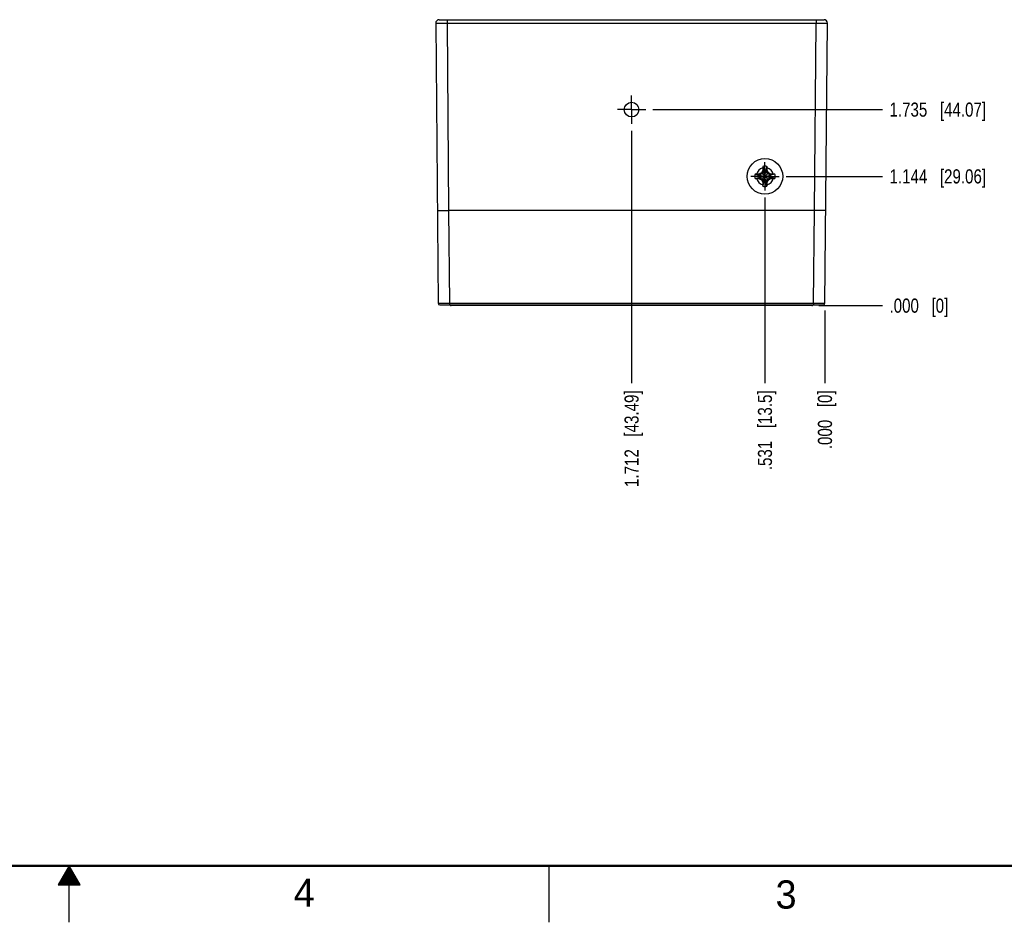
# Model space of a CAD drawing. Header units: inches. Extents: x 0 to 34, y 0 to 22.
# Tile 21 of 68: x 16.6 to 25.3, y 0 to 8. Entities that reach past the tile are written whole.
import ezdxf

# ---------------------------------------------------------------- set-up
doc = ezdxf.new("R2010")
doc.units = ezdxf.units.IN
doc.header["$LTSCALE"] = 1.87
doc.header["$MEASUREMENT"] = 0
doc.linetypes.add('CENTER', pattern=[0.6, 0.375, -0.075, 0.075, -0.075])
doc.layers.get('0').update_dxf_attribs({"linetype": 'CONTINUOUS'})
doc.layers.add('02___PRT_ALL_AXES', color=7, linetype='CONTINUOUS')
doc.layers.add('DIMENSIONS', color=7, linetype='CONTINUOUS')
doc.styles.get("Standard").update_dxf_attribs({"font": 'txt', "width": 0.8})
doc.styles.add('TEXTSTYLE_2', font='txt')
doc.dimstyles.new('DIMSTYLE_1', dxfattribs={"dimtxt": 0.125, "dimasz": 0.18, "dimexe": 0.18, "dimexo": 0.0625, "dimgap": 0.09, "dimtad": 0, "dimtih": 1, "dimtoh": 1, "dimdec": 3, "dimzin": 4, "dimdsep": 46, "dimtxsty": 'STANDARD', "dimblk": '_FILLED', "dimblk1": '_FILLED', "dimblk2": '_FILLED', "dimcen": 0.09, "dimadec": 0, "dimazin": 0, "dimtp": 0.01, "dimtm": 0.01, "dimtfac": 1, "dimtdec": 3, "dimtofl": 0, "dimtmove": 0, "dimatfit": 3, "dimldrblk": '_FILLED', "dimfxl": 1, "dimtolj": 1, "dimtzin": 4, "dimarcsym": 0})

# ---------------------------------------------------------------- blocks, each defined once
blk = doc.blocks.new('*D0')
at = {"layer": 'DIMENSIONS', "color": 2, "linetype": 'CONTINUOUS'}
blk.add_line((23.1614, 6.414), (23.1614, 4.7701), dxfattribs=at)
at = {"layer": 'DIMENSIONS', "color": 2, "linetype": 'CONTINUOUS', "insert": (23.0989, 4.7076), "char_height": 0.125, "width": 1.125, "attachment_point": 3, "rotation": 90, "line_spacing_factor": 0.9}
blk.add_mtext('.531{\\Ftxt.shx;\\W1.000000;\\H0.125000; }[13.5]', dxfattribs=at)
blk = doc.blocks.new('_FILLED')
at = {"color": 0, "linetype": 'BYBLOCK'}
blk.add_solid([(0, 0), (-1, 0.174), (-1, -0.174)], dxfattribs=at)
blk = doc.blocks.new('*D1')
at = {"layer": 'DIMENSIONS', "color": 2, "linetype": 'CONTINUOUS'}
blk.add_line((23.6928, 5.4159), (23.6928, 4.7701), dxfattribs=at)
at = {"layer": 'DIMENSIONS', "color": 2, "linetype": 'CONTINUOUS', "insert": (23.6303, 4.7076), "char_height": 0.125, "width": 0.825, "attachment_point": 3, "rotation": 90, "line_spacing_factor": 0.9}
blk.add_mtext('.000{\\Ftxt.shx;\\W1.000000;\\H0.125000; }[0]', dxfattribs=at)
blk = doc.blocks.new('*D2')
at = {"layer": 'DIMENSIONS', "color": 2, "linetype": 'CONTINUOUS'}
blk.add_line((21.9804, 7.005), (21.9804, 4.7701), dxfattribs=at)
at = {"layer": 'DIMENSIONS', "color": 2, "linetype": 'CONTINUOUS', "insert": (21.9179, 4.7076), "char_height": 0.125, "width": 1.325, "attachment_point": 3, "rotation": 90, "line_spacing_factor": 0.9}
blk.add_mtext('1.712{\\Ftxt.shx;\\W1.000000;\\H0.125000; }[43.49]', dxfattribs=at)
blk = doc.blocks.new('*D3')
at = {"layer": 'DIMENSIONS', "color": 2, "linetype": 'CONTINUOUS'}
blk.add_line((23.349, 6.6016), (24.2019, 6.6016), dxfattribs=at)
at = {"layer": 'DIMENSIONS', "color": 2, "linetype": 'CONTINUOUS', "insert": (24.2644, 6.6641), "char_height": 0.125, "width": 1.325, "attachment_point": 1, "line_spacing_factor": 0.9}
blk.add_mtext('1.144{\\Ftxt.shx;\\W1.000000;\\H0.125000; }[29.06]', dxfattribs=at)
blk = doc.blocks.new('*D4')
at = {"layer": 'DIMENSIONS', "color": 2, "linetype": 'CONTINUOUS'}
blk.add_line((23.6397, 5.4576), (24.2019, 5.4576), dxfattribs=at)
at = {"layer": 'DIMENSIONS', "color": 2, "linetype": 'CONTINUOUS', "insert": (24.2644, 5.5201), "char_height": 0.125, "width": 0.825, "attachment_point": 1, "line_spacing_factor": 0.9}
blk.add_mtext('.000{\\Ftxt.shx;\\W1.000000;\\H0.125000; }[0]', dxfattribs=at)
blk = doc.blocks.new('*D5')
at = {"layer": 'DIMENSIONS', "color": 2, "linetype": 'CONTINUOUS'}
blk.add_line((22.168, 7.1926), (24.2019, 7.1926), dxfattribs=at)
at = {"layer": 'DIMENSIONS', "color": 2, "linetype": 'CONTINUOUS', "insert": (24.2644, 7.2551), "char_height": 0.125, "width": 1.325, "attachment_point": 1, "line_spacing_factor": 0.9}
blk.add_mtext('1.735{\\Ftxt.shx;\\W1.000000;\\H0.125000; }[44.07]', dxfattribs=at)

msp = doc.modelspace()

# ---------------------------------------------------------------- linework, layer by layer
at = {"color": 7, "linetype": 'CONTINUOUS'}
for p, q in [((20.246, 7.958), (20.2676, 5.4784)), ((20.276, 7.9883), (23.6844, 7.9883)), ((20.346, 7.9883), (20.346, 7.9588)), ((20.346, 7.9588), (20.3605, 6.2993)), ((20.346, 7.9588), (23.6144, 7.9588)), ((23.5999, 6.2993), (23.6144, 7.9588)), ((23.6144, 7.9883), (23.6144, 7.9588)), ((23.6928, 5.4784), (23.7144, 7.958)), ((23.1299, 6.6334), (23.1927, 6.5707)), ((23.1299, 6.5707), (23.1927, 6.6334)), ((23.1522, 6.6516), (23.1374, 6.626)), ((23.1419, 6.6537), (23.1522, 6.6516)), ((23.143, 6.6899), (23.1522, 6.6552)), ((23.1705, 6.5489), (23.1522, 6.6552)), ((23.1522, 6.6552), (23.1522, 6.6516)), ((23.1522, 6.5489), (23.1705, 6.6552)), ((23.1705, 6.5525), (23.1522, 6.6516)), ((23.1522, 6.5525), (23.1705, 6.6516)), ((23.1796, 6.6899), (23.1705, 6.6552)), ((23.1705, 6.6516), (23.1705, 6.6552)), ((23.1705, 6.6516), (23.1807, 6.6537)), ((23.1852, 6.626), (23.1705, 6.6516)), ((23.0734, 6.6203), (23.1081, 6.6112)), ((23.0734, 6.5838), (23.1081, 6.5929)), ((23.1081, 6.5929), (23.2145, 6.6112)), ((23.1118, 6.6112), (23.1081, 6.6112)), ((23.1081, 6.6112), (23.2145, 6.5929)), ((23.1081, 6.5929), (23.1118, 6.5929)), ((23.1096, 6.6215), (23.1118, 6.6112)), ((23.1096, 6.5826), (23.1118, 6.5929)), ((23.1374, 6.626), (23.1118, 6.6112)), ((23.1118, 6.5929), (23.2108, 6.6112)), ((23.1118, 6.6112), (23.2108, 6.5929)), ((23.1118, 6.5929), (23.1374, 6.5781)), ((23.1374, 6.5781), (23.1522, 6.5525)), ((23.1522, 6.5525), (23.1419, 6.5504)), ((23.143, 6.5142), (23.1522, 6.5489)), ((23.1522, 6.5525), (23.1522, 6.5489)), ((23.1705, 6.5525), (23.1852, 6.5781)), ((23.1807, 6.5504), (23.1705, 6.5525)), ((23.1705, 6.5489), (23.1705, 6.5525)), ((23.1796, 6.5142), (23.1705, 6.5489)), ((23.2108, 6.6112), (23.1852, 6.626)), ((23.1852, 6.5781), (23.2108, 6.5929)), ((23.213, 6.6215), (23.2108, 6.6112)), ((23.2145, 6.6112), (23.2108, 6.6112)), ((23.2108, 6.5929), (23.2145, 6.5929)), ((23.2108, 6.5929), (23.213, 6.5826)), ((23.2492, 6.6203), (23.2145, 6.6112)), ((23.2492, 6.5838), (23.2145, 6.5929)), ((20.2605, 6.2984), (20.3605, 6.2993)), ((20.3604, 6.2993), (20.3676, 5.4783)), ((23.6, 6.2993), (20.3604, 6.2993)), ((23.5928, 5.4783), (23.6, 6.2993)), ((23.7, 6.2984), (23.6, 6.2993)), ((20.2826, 5.4635), (23.6778, 5.4635)), ((20.3676, 5.4783), (20.3676, 5.4635)), ((20.3676, 5.4783), (23.5928, 5.4783)), ((20.3825, 5.4576), (20.3832, 5.4576)), ((23.5772, 5.4576), (20.3832, 5.4576)), ((20.4034, 5.4576), (20.4034, 5.4635)), ((23.557, 5.4576), (23.557, 5.4635)), ((23.5928, 5.4783), (23.5928, 5.4635)), ((23.6232, 5.4635), (23.6234, 5.4635))]:
    msp.add_line(p, q, dxfattribs=at)
at = {"color": 2, "linetype": 'CONTINUOUS'}
for p, q in [((17, 0.5), (16.902, 0.3303)), ((16.9654, 0.44), (17.0347, 0.44)), ((16.9712, 0.45), (17.0289, 0.45)), ((16.9769, 0.46), (17.0231, 0.46)), ((16.9827, 0.47), (17.0173, 0.47)), ((16.9885, 0.48), (17.0116, 0.48)), ((16.9942, 0.49), (17.0058, 0.49)), ((17.098, 0.3303), (17, 0.5)), ((17, 0), (17, 0.5)), ((21.25, 0), (21.25, 0.5)), ((16.9134, 0.35), (17.0866, 0.35)), ((16.9192, 0.36), (17.0808, 0.36)), ((16.925, 0.37), (17.0751, 0.37)), ((16.9307, 0.38), (17.0693, 0.38)), ((16.9365, 0.39), (17.0635, 0.39)), ((16.9423, 0.4), (17.0578, 0.4)), ((16.9481, 0.41), (17.052, 0.41)), ((16.9538, 0.42), (17.0462, 0.42)), ((16.9596, 0.43), (17.0404, 0.43)), ((16.902, 0.3303), (17.098, 0.3303)), ((16.9076, 0.34), (17.0924, 0.34))]:
    msp.add_line(p, q, dxfattribs=at)
at = {"color": 7, "linetype": 'CONTINUOUS'}
for points in [[(20.3742, 5.4635), (20.3743, 5.4633), (20.3746, 5.4627), (20.3749, 5.4621), (20.3753, 5.4615), (20.3758, 5.461), (20.3763, 5.4605), (20.3768, 5.46), (20.3773, 5.4595), (20.3779, 5.4591), (20.3785, 5.4588), (20.3791, 5.4584), (20.3798, 5.4582), (20.3804, 5.458), (20.3811, 5.4578), (20.3818, 5.4577), (20.3825, 5.4576)], [(23.5772, 5.4576), (23.5779, 5.4576), (23.5786, 5.4577), (23.5793, 5.4578), (23.58, 5.458), (23.5806, 5.4582), (23.5813, 5.4584), (23.5819, 5.4588), (23.5825, 5.4591), (23.5831, 5.4595), (23.5836, 5.46), (23.5842, 5.4605), (23.5846, 5.461), (23.5851, 5.4615), (23.5855, 5.4621), (23.5858, 5.4627), (23.5861, 5.4633), (23.5862, 5.4635)]]:
    msp.add_lwpolyline(points, dxfattribs=at)
at = {"color": 7, "linetype": 'CONTINUOUS', "const_width": 0.02}
msp.add_lwpolyline([(0.5, 0.5), (33.5, 0.5)], dxfattribs=at)
at = {"color": 7, "linetype": 'CONTINUOUS'}
for centre, radius in [((21.9802, 7.1926), 0.065), ((23.1613, 6.602), 0.1575)]:
    msp.add_circle(centre, radius, dxfattribs=at)
for centre, radius, start, end in [((20.276, 7.9583), 0.03, 90.00159, 180.49999), ((23.6844, 7.9583), 0.03, 359.5, 89.99214), ((23.1613, 6.602), 0.0763, 104.27446, 165.72554), ((24.3489, 4.5446), 2.4185, 120.26678, 120.82524), ((25.2275, 5.4093), 2.4287, 149.17593, 149.73205), ((25.3314, 6.6054), 2.1901, 178.15418, 178.73634), ((24.073, 6.646), 0.931, 177.29504, 178.15421), ((23.1613, 6.602), 0.0898, 78.26459, 101.73541), ((23.1613, 6.602), 0.054, 80.23635, 99.76365), ((22.2728, 6.6469), 0.9078, 1.83478, 2.71597), ((21.0157, 6.6061), 2.1656, 1.26037, 1.84911), ((23.1613, 6.602), 0.0763, 14.27446, 75.72554), ((21.1039, 5.4145), 2.4185, 30.26678, 30.82524), ((21.9685, 4.5359), 2.4287, 59.17593, 59.73205), ((23.1613, 6.602), 0.0898, 168.26459, 191.73541), ((23.1164, 5.7136), 0.9078, 91.83478, 92.71597), ((23.1174, 7.5138), 0.931, 267.29504, 268.15421), ((23.1572, 4.4564), 2.1656, 91.26037, 91.84911), ((23.1613, 6.602), 0.0763, 194.27446, 255.72554), ((23.1579, 8.7722), 2.1901, 268.15418, 268.73634), ((23.1613, 6.602), 0.054, 170.23635, 189.76365), ((24.3541, 8.6682), 2.4287, 239.17593, 239.73205), ((25.2187, 7.7896), 2.4185, 210.26678, 210.82524), ((25.3069, 6.598), 2.1656, 181.26037, 181.84911), ((23.1613, 6.602), 0.054, 260.23635, 279.76365), ((23.1613, 6.602), 0.0763, 284.27446, 345.72554), ((20.9912, 6.5986), 2.1901, 358.15418, 358.73634), ((21.0951, 7.7948), 2.4287, 329.17593, 329.73205), ((21.9737, 8.6595), 2.4185, 300.26678, 300.82524), ((23.1647, 4.4319), 2.1901, 88.15418, 88.73634), ((23.1654, 8.7477), 2.1656, 271.26037, 271.84911), ((23.1613, 6.602), 0.054, 350.23635, 9.76365), ((23.2053, 5.6903), 0.931, 87.29504, 88.15421), ((23.2062, 7.4905), 0.9078, 271.83478, 272.71597), ((23.1613, 6.602), 0.0898, 348.26459, 11.73541), ((24.0498, 6.5572), 0.9078, 181.83478, 182.71597), ((23.1613, 6.602), 0.0898, 258.26459, 281.73541), ((22.2496, 6.5581), 0.931, 357.29504, 358.15421), ((20.2826, 5.4785), 0.015, 180.49998, 269.99738), ((20.3832, 5.4674), 0.00984, 203.04024, 270), ((23.5772, 5.4674), 0.00984, 270.00039, 336.95991), ((23.6778, 5.4785), 0.015, 270, 359.5)]:
    msp.add_arc(centre, radius, start, end, dxfattribs=at)
for points, knots in [([(20.246, 7.958), (20.246, 7.958), (20.246, 7.958), (20.246, 7.958), (20.246, 7.958), (20.246, 7.958), (20.246, 7.958), (20.246, 7.958), (20.246, 7.958), (20.2461, 7.958), (20.2462, 7.958), (20.2462, 7.958), (20.2463, 7.958), (20.2465, 7.9581), (20.2466, 7.9581), (20.2467, 7.9581), (20.2469, 7.9581), (20.2471, 7.9581), (20.2475, 7.9581), (20.2479, 7.9581), (20.2484, 7.9581), (20.249, 7.9581), (20.2496, 7.9582), (20.2503, 7.9582), (20.251, 7.9582), (20.2518, 7.9582), (20.2527, 7.9582), (20.2539, 7.9582), (20.2556, 7.9583), (20.2578, 7.9583), (20.2603, 7.9583), (20.2629, 7.9583), (20.2657, 7.9584), (20.2687, 7.9584), (20.2719, 7.9584), (20.2753, 7.9584), (20.2789, 7.9585), (20.2839, 7.9585), (20.2906, 7.9586), (20.299, 7.9586), (20.3078, 7.9586), (20.317, 7.9587), (20.3265, 7.9587), (20.3362, 7.9588), (20.3427, 7.9588), (20.346, 7.9588)], [0, 0, 0, 0, 0.000037, 0.000066, 0.000102, 0.000201, 0.000337, 0.000509, 0.000718, 0.001248, 0.001928, 0.002758, 0.003738, 0.004867, 0.006146, 0.007574, 0.009152, 0.010879, 0.014779, 0.019272, 0.024356, 0.030027, 0.036283, 0.043118, 0.050531, 0.058514, 0.067065, 0.076178, 0.096067, 0.118134, 0.142325, 0.168582, 0.196842, 0.227037, 0.259094, 0.292935, 0.328481, 0.365643, 0.444461, 0.528629, 0.617337, 0.70973, 0.80492, 0.901988, 1, 1, 1, 1]), ([(23.6144, 7.9588), (23.6177, 7.9588), (23.6242, 7.9588), (23.6339, 7.9587), (23.6434, 7.9587), (23.6526, 7.9586), (23.6614, 7.9586), (23.6698, 7.9586), (23.6765, 7.9585), (23.6815, 7.9585), (23.6851, 7.9584), (23.6885, 7.9584), (23.6917, 7.9584), (23.6947, 7.9584), (23.6975, 7.9583), (23.7001, 7.9583), (23.7026, 7.9583), (23.7048, 7.9583), (23.7065, 7.9582), (23.7077, 7.9582), (23.7086, 7.9582), (23.7094, 7.9582), (23.7101, 7.9582), (23.7108, 7.9582), (23.7114, 7.9581), (23.712, 7.9581), (23.7125, 7.9581), (23.7129, 7.9581), (23.7133, 7.9581), (23.7135, 7.9581), (23.7137, 7.9581), (23.7138, 7.9581), (23.714, 7.9581), (23.7141, 7.958), (23.7142, 7.958), (23.7142, 7.958), (23.7143, 7.958), (23.7144, 7.958), (23.7144, 7.958), (23.7144, 7.958), (23.7144, 7.958), (23.7144, 7.958), (23.7144, 7.958), (23.7144, 7.958), (23.7144, 7.958), (23.7144, 7.958)], [0, 0, 0, 0, 0.098012, 0.19508, 0.29027, 0.382663, 0.471371, 0.555539, 0.634357, 0.671519, 0.707065, 0.740906, 0.772963, 0.803158, 0.831418, 0.857675, 0.881866, 0.903933, 0.923822, 0.932935, 0.941486, 0.949469, 0.956882, 0.963717, 0.969973, 0.975644, 0.980728, 0.985221, 0.989121, 0.990848, 0.992426, 0.993854, 0.995133, 0.996262, 0.997242, 0.998072, 0.998752, 0.999282, 0.999491, 0.999663, 0.999799, 0.999898, 0.999934, 0.999963, 1, 1, 1, 1]), ([(20.2676, 5.4784), (20.2676, 5.4784), (20.2676, 5.4784), (20.2676, 5.4784), (20.2676, 5.4784), (20.2676, 5.4784), (20.2676, 5.4784), (20.2677, 5.4784), (20.2677, 5.4784), (20.2677, 5.4784), (20.2677, 5.4784), (20.2678, 5.4784), (20.2679, 5.4784), (20.268, 5.4784), (20.2681, 5.4784), (20.2682, 5.4784), (20.2684, 5.4784), (20.2685, 5.4784), (20.2688, 5.4784), (20.2691, 5.4784), (20.2695, 5.4784), (20.2701, 5.4784), (20.2706, 5.4784), (20.2712, 5.4783), (20.2719, 5.4783), (20.2727, 5.4783), (20.2735, 5.4783), (20.2743, 5.4783), (20.2756, 5.4783), (20.2773, 5.4783), (20.2795, 5.4783), (20.2819, 5.4783), (20.2845, 5.4783), (20.2873, 5.4783), (20.2904, 5.4783), (20.2936, 5.4783), (20.2969, 5.4783), (20.3005, 5.4783), (20.3056, 5.4783), (20.3122, 5.4783), (20.3206, 5.4783), (20.3295, 5.4783), (20.3387, 5.4783), (20.3482, 5.4783), (20.3578, 5.4783), (20.3643, 5.4783), (20.3676, 5.4783)], [0, 0, 0, 0, 0.000009, 0.000026, 0.000085, 0.00018, 0.000313, 0.000483, 0.000691, 0.000936, 0.001219, 0.001897, 0.002725, 0.003704, 0.004832, 0.00611, 0.007538, 0.009115, 0.010841, 0.01474, 0.019233, 0.024316, 0.029986, 0.036241, 0.043076, 0.050488, 0.058471, 0.067022, 0.076134, 0.096023, 0.118089, 0.14228, 0.168537, 0.196797, 0.226992, 0.25905, 0.292893, 0.328439, 0.365604, 0.444425, 0.528598, 0.617311, 0.709711, 0.804906, 0.901981, 1, 1, 1, 1]), ([(23.5928, 5.4783), (23.5961, 5.4783), (23.6026, 5.4783), (23.6123, 5.4783), (23.6217, 5.4783), (23.631, 5.4783), (23.6398, 5.4783), (23.6482, 5.4783), (23.6549, 5.4783), (23.6599, 5.4783), (23.6635, 5.4783), (23.6668, 5.4783), (23.67, 5.4783), (23.6731, 5.4783), (23.6759, 5.4783), (23.6785, 5.4783), (23.6809, 5.4783), (23.6831, 5.4783), (23.6848, 5.4783), (23.6861, 5.4783), (23.6869, 5.4783), (23.6877, 5.4783), (23.6885, 5.4783), (23.6892, 5.4783), (23.6898, 5.4784), (23.6904, 5.4784), (23.6909, 5.4784), (23.6913, 5.4784), (23.6916, 5.4784), (23.6919, 5.4784), (23.692, 5.4784), (23.6922, 5.4784), (23.6923, 5.4784), (23.6924, 5.4784), (23.6925, 5.4784), (23.6926, 5.4784), (23.6927, 5.4784), (23.6927, 5.4784), (23.6927, 5.4784), (23.6928, 5.4784), (23.6928, 5.4784), (23.6928, 5.4784), (23.6928, 5.4784), (23.6928, 5.4784), (23.6928, 5.4784), (23.6928, 5.4784), (23.6928, 5.4784)], [0, 0, 0, 0, 0.098019, 0.195094, 0.290289, 0.382689, 0.471402, 0.555575, 0.634396, 0.671561, 0.707107, 0.74095, 0.773008, 0.803203, 0.831463, 0.85772, 0.881911, 0.903977, 0.923866, 0.932978, 0.941529, 0.949512, 0.956924, 0.963759, 0.970014, 0.975684, 0.980767, 0.98526, 0.989159, 0.990885, 0.992462, 0.99389, 0.995168, 0.996296, 0.997275, 0.998103, 0.998781, 0.999064, 0.999309, 0.999517, 0.999687, 0.99982, 0.999915, 0.999974, 0.999991, 1, 1, 1, 1])]:
    msp.add_open_spline(points, degree=3, knots=knots, dxfattribs=at)
at = {"layer": '02___PRT_ALL_AXES', "color": 7, "linetype": 'CENTER'}
for p, q in [((21.9804, 7.1926), (21.9804, 7.3177)), ((21.9804, 7.1926), (21.8553, 7.1926)), ((21.9804, 7.1926), (21.9804, 7.0675)), ((21.9804, 7.1926), (22.1055, 7.1926)), ((23.1614, 6.6016), (23.1614, 6.7267)), ((23.1614, 6.6016), (23.0363, 6.6016)), ((23.1614, 6.6016), (23.2865, 6.6016)), ((23.1614, 6.6016), (23.1614, 6.4765))]:
    msp.add_line(p, q, dxfattribs=at)

# ---------------------------------------------------------------- texts
at = {"color": 2, "linetype": 'CONTINUOUS', "char_height": 0.25, "width": 0.25, "attachment_point": 1, "line_spacing_factor": 0.9, "style": 'TEXTSTYLE_2'}
for s, insert in [('4', (18.9884, 0.3869)), ('3', (23.2555, 0.371))]:
    msp.add_mtext(s, dxfattribs=dict(at, insert=insert))

# ---------------------------------------------------------------- dimensions: what is measured, and where the dimension line sits
at = {"layer": 'DIMENSIONS', "color": 2, "linetype": 'CONTINUOUS'}
for feature_location, offset, dtype, origin, picture, middle in [((22.168, 7.1926), (2.0339, 0), 0, (22.1055, 5.4576), '*D5', (24.9269, 7.1926)), ((21.9804, 7.005), (0, -2.2349), 1, (23.6928, 7.0675), '*D2', (22.1148, 3.7769)), ((23.349, 6.6016), (0.8529, 0), 0, (23.5772, 5.4576), '*D3', (24.9269, 6.6016)), ((23.1614, 6.414), (0, -1.6439), 1, (23.6928, 5.4784), '*D0', (23.2734, 3.9216)), ((23.6396794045, 5.4575538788), (0.562260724, 0), 0, (23.5771794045, 5.4575538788), '*D4', (24.6769401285, 5.4575538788)), ((23.6928010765, 5.4159151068), (0, -0.645861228), 1, (23.6928010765, 5.4784151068), '*D1', (23.8048194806, 4.0715547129))]:
    dim = msp.add_ordinate_dim(feature_location=feature_location, offset=offset, dtype=dtype, origin=origin, dimstyle='DIMSTYLE_1', dxfattribs=at)
    dim.commit()
    dim.dimension.update_dxf_attribs({"geometry": picture, "text_midpoint": middle})

doc.saveas('drawing.dxf')
